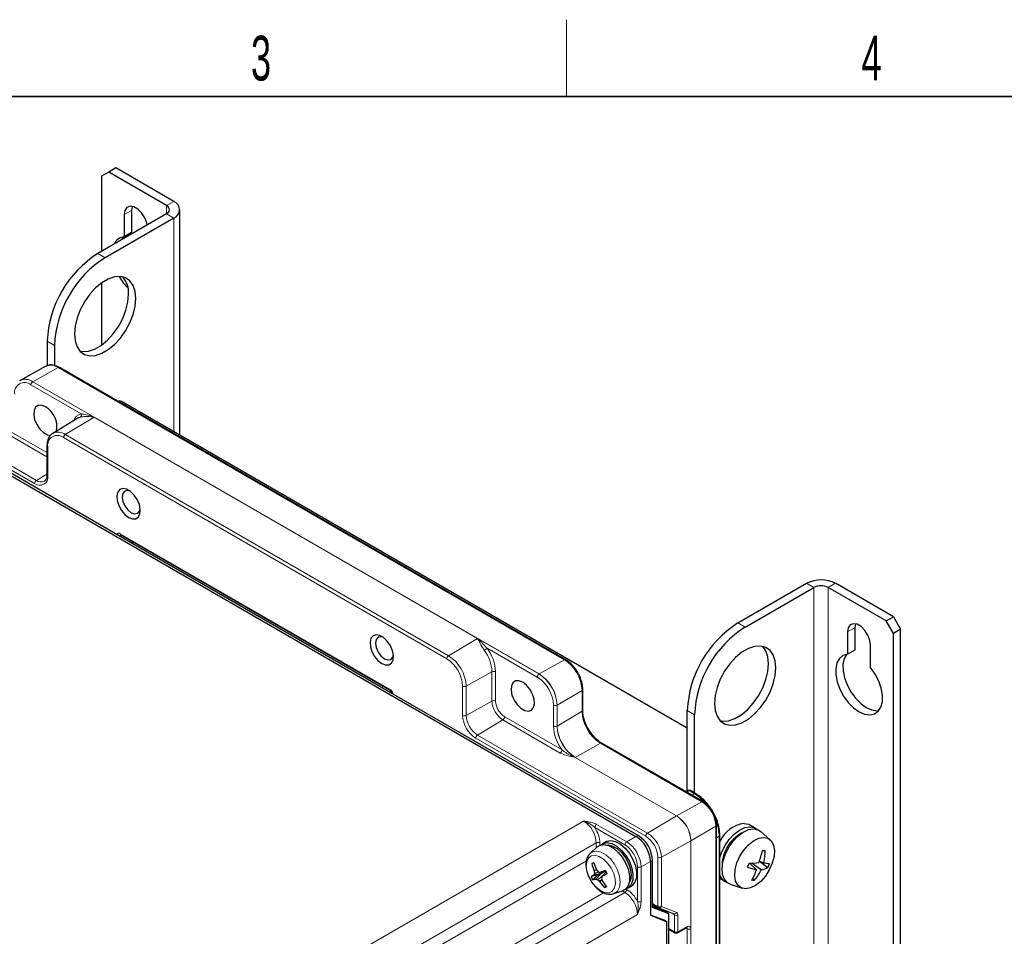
# Paper-space layout 'Blatt2' of a CAD drawing. Header units: millimetres. Extents: x 5 to 418, y 2 to 292.
# Tile 40 of 50: x 126 to 203, y 217 to 288. Entities that reach past the tile are written whole.
import ezdxf

# ---------------------------------------------------------------- set-up
doc = ezdxf.new("R2010")
doc.units = ezdxf.units.MM
doc.layers.add('SLD-0', color=7, linetype='Continuous')
doc.styles.add('SLDTEXTSTYLE0', font='TXT', dxfattribs={"width": 0.605})

psp = doc.layouts.new('Blatt2')

# ---------------------------------------------------------------- linework, layer by layer
at = {"color": 7, "linetype": 'Continuous', "lineweight": 25}
for p, q in [((133.437, 276.573), (132.871, 276.247)), ((134.003, 276.9), (133.437, 276.573)), ((137.963, 273.961), (133.437, 276.573)), ((138.528, 274.287), (134.003, 276.9)), ((132.871, 276.247), (132.871, 270.369)), ((135.267, 273.894), (135.219, 273.585)), ((135.219, 273.585), (135.219, 271.84)), ((138.997, 255.989), (138.997, 273.634)), ((137.963, 273.308), (132.589, 270.205)), ((138.528, 272.981), (133.154, 269.879)), ((134.653, 273.258), (134.653, 271.513)), ((134.573, 271.504), (134.428, 271.267)), ((135.219, 271.84), (134.653, 271.513)), ((132.871, 267.9), (132.871, 263.039)), ((128.629, 263.347), (128.629, 261.426)), ((129.194, 263.02), (129.194, 261.437)), ((128.516, 261.388), (126.512, 260.287)), ((169.175, 238.433), (129.577, 261.293)), ((114.262, 259.483), (174.674, 224.609)), ((135.134, 247.606), (114.939, 259.265)), ((178.692, 233.073), (134.427, 258.627)), ((131.017, 257.328), (129.057, 256.14)), ((128.61, 255.177), (128.61, 252.89)), ((134.386, 248.195), (155.481, 236.018)), ((154.65, 236.34), (135.134, 247.606)), ((135.353, 247.637), (135.217, 247.558)), ((182.652, 241.305), (188.026, 244.407)), ((194.814, 241.794), (190.288, 244.407)), ((183.217, 240.978), (188.591, 244.08)), ((194.248, 241.468), (189.723, 244.08)), ((191.836, 241.237), (191.788, 240.929)), ((194.248, 241.468), (194.814, 241.794)), ((194.814, 240.488), (194.248, 241.468)), ((194.814, 241.794), (195.38, 240.815)), ((191.222, 240.602), (191.222, 238.857)), ((191.788, 240.929), (191.788, 239.184)), ((195.38, 240.815), (194.814, 240.488)), ((194.814, 119.313), (194.814, 240.488)), ((195.38, 119.64), (195.38, 240.815)), ((193.032, 237.812), (193.032, 239.557)), ((191.788, 239.184), (191.222, 238.857)), ((174.845, 224.681), (154.65, 236.34)), ((155.499, 236.005), (155.499, 235.885)), ((170.513, 234.482), (170.513, 236.115)), ((178.692, 228.177), (178.692, 234.446)), ((179.258, 228.008), (179.258, 234.119)), ((179.923, 227.329), (172.004, 231.901)), ((178.735, 228.2), (178.569, 228.111)), ((179.358, 227.95), (178.93, 228.197)), ((180.979, 117.065), (180.979, 225.501)), ((184.021, 225.256), (183.569, 225.517)), ((185.175, 224.342), (184.437, 224.997)), ((172.318, 224.193), (172.035, 224.029)), ((181.234, 145.403), (181.234, 224.7)), ((171.65, 223.789), (171.111, 223.299)), ((171.091, 223.28), (171.111, 223.299)), ((175.805, 222.649), (175.805, 218.437)), ((175.977, 219.056), (175.977, 222.722)), ((184.331, 222.663), (184.685, 222.554)), ((184.34, 222.66), (185.003, 222.182)), ((171.385, 222.524), (171.227, 222.486)), ((171.587, 221.989), (171.406, 221.905)), ((171.782, 221.822), (171.427, 221.712)), ((172.329, 221.88), (171.881, 221.792)), ((172.252, 221.865), (171.943, 221.7)), ((172.348, 221.844), (172.041, 221.489)), ((183.569, 222.511), (184.093, 221.991)), ((183.76, 222.518), (184.484, 221.986)), ((171.676, 221.585), (171.164, 221.463)), ((171.676, 221.585), (171.295, 221.214)), ((171.943, 221.7), (171.386, 221.58)), ((171.943, 221.7), (171.546, 221.276)), ((171.676, 221.585), (171.943, 221.7)), ((172.178, 221.647), (171.686, 221.219)), ((172.013, 221.199), (171.838, 221.085)), ((181.234, 221.323), (181.622, 221.099)), ((183.809, 221.306), (183.961, 221.191)), ((172.327, 220.723), (172.213, 220.611)), ((172.941, 220.13), (173.634, 220.352)), ((174.035, 220.565), (174.318, 220.729)), ((182.054, 220.869), (182.99, 220.558)), ((172.998, 220.152), (172.941, 220.13)), ((175.977, 219.301), (176.431, 219.039)), ((176.947, 218.73), (175.977, 219.114)), ((177.249, 218.557), (175.977, 219.056)), ((176.458, 219.026), (177.65, 218.555)), ((177.249, 218.557), (176.965, 218.722)), ((175.805, 218.484), (176.825, 218.084)), ((175.805, 218.437), (177.1, 217.925)), ((177.1, 217.925), (176.825, 218.084)), ((177.249, 211.414), (177.249, 218.557)), ((177.1, 114.943), (177.1, 217.925)), ((177.249, 217.324), (177.729, 217.057)), ((177.924, 217.057), (178.64, 217.457))]:
    psp.add_line(p, q, dxfattribs=at)
at = {"color": 7, "linetype": 'Continuous', "lineweight": 18}
for p, q in [((137.963, 273.961), (138.528, 274.287)), ((135.219, 273.585), (134.653, 273.258)), ((137.963, 273.961), (137.963, 273.308)), ((137.963, 273.308), (138.528, 272.981)), ((138.528, 272.981), (138.528, 256.259)), ((132.589, 270.205), (133.154, 269.879)), ((129.194, 263.02), (128.629, 263.347)), ((129.48, 261.284), (127.5, 260.181)), ((169.078, 238.425), (129.48, 261.284)), ((127.639, 252.214), (114.345, 259.888)), ((114.484, 260.132), (127.778, 252.458)), ((131.278, 257.67), (127.356, 259.935)), ((132.303, 257.403), (127.495, 260.178)), ((127.5, 260.181), (167.098, 237.322)), ((132.303, 257.403), (130.041, 256.051)), ((162.285, 240.095), (132.303, 257.403)), ((125.415, 256.477), (128.61, 254.633)), ((128.61, 254.309), (125.276, 256.234)), ((159.883, 238.499), (129.902, 255.807)), ((130.041, 256.051), (160.022, 238.743)), ((128.668, 255.095), (128.668, 252.809)), ((128.61, 252.955), (127.778, 252.458)), ((134.438, 248.166), (134.338, 248.12)), ((134.338, 248.12), (134.338, 248.066)), ((134.345, 248.287), (155.44, 236.109)), ((135.021, 247.671), (135.158, 247.75)), ((135.412, 247.603), (135.276, 247.525)), ((188.591, 244.08), (188.026, 244.407)), ((189.723, 244.08), (190.288, 244.407)), ((188.591, 244.08), (188.591, 121.599)), ((189.723, 121.599), (189.723, 244.08)), ((182.652, 241.305), (183.217, 240.978)), ((191.788, 240.929), (191.222, 240.602)), ((162.285, 240.095), (160.022, 238.743)), ((167.093, 237.319), (162.285, 240.095)), ((166.954, 237.075), (163.032, 239.34)), ((167.098, 237.322), (169.078, 238.425)), ((163.416, 237.488), (161.397, 236.362)), ((163.416, 235.201), (163.416, 237.488)), ((163.696, 237.486), (163.696, 235.2)), ((154.792, 236.258), (154.928, 236.337)), ((155.211, 236.174), (155.075, 236.095)), ((155.44, 235.884), (155.44, 236.041)), ((161.116, 234.077), (161.116, 236.363)), ((161.397, 236.362), (161.397, 234.075)), ((170.457, 236.035), (168.512, 234.872)), ((170.457, 234.402), (170.457, 236.035)), ((163.416, 235.201), (161.397, 234.075)), ((168.227, 233.238), (168.227, 234.871)), ((168.507, 233.236), (168.507, 234.869)), ((168.512, 234.872), (168.512, 233.239)), ((168.512, 233.239), (170.457, 234.402)), ((179.258, 234.119), (178.692, 234.446)), ((164.269, 233.723), (162.285, 232.537)), ((168.756, 231.133), (164.269, 233.723)), ((164.408, 233.967), (168.895, 231.377)), ((175.439, 224.62), (162.146, 232.294)), ((162.285, 232.537), (175.578, 224.863)), ((171.906, 231.893), (169.926, 230.79)), ((179.826, 227.321), (171.906, 231.893)), ((177.841, 226.215), (169.921, 230.787)), ((169.926, 230.79), (177.846, 226.218)), ((178.832, 228.189), (178.626, 228.078)), ((179.26, 227.942), (178.832, 228.189)), ((177.846, 226.218), (179.826, 227.321)), ((179.058, 227.829), (179.26, 227.942)), ((139.782, 208.021), (170.58, 225.811)), ((175.578, 224.863), (177.841, 226.215)), ((173.812, 223.948), (171.462, 225.305)), ((171.6, 225.549), (173.951, 224.192)), ((180.923, 225.421), (178.977, 224.258)), ((180.923, 116.985), (180.923, 225.421)), ((173.951, 224.192), (174.674, 224.609)), ((174.696, 224.595), (174.845, 224.681)), ((178.972, 224.255), (176.67, 222.972)), ((178.972, 115.819), (178.972, 224.255)), ((178.977, 224.258), (178.977, 115.822)), ((181.178, 224.62), (180.979, 224.5)), ((181.178, 145.323), (181.178, 224.62)), ((171.57, 224.097), (141.333, 206.631)), ((171.57, 223.716), (171.57, 224.097)), ((171.85, 224.096), (171.85, 223.915)), ((142.15, 206.159), (170.8, 222.699)), ((175.805, 222.649), (175.082, 222.233)), ((175.805, 222.623), (175.977, 222.722)), ((176.39, 219.13), (176.39, 222.973)), ((176.67, 222.972), (176.67, 219.129)), ((174.802, 219.519), (174.802, 222.234)), ((175.082, 222.233), (175.082, 219.518)), ((173.81, 220.217), (173.597, 220.34)), ((173.885, 220.497), (173.949, 220.461)), ((143.615, 202.803), (173.81, 220.217)), ((172.141, 220.207), (143.615, 203.739)), ((175.977, 219.369), (176.39, 219.13)), ((176.519, 218.985), (175.977, 219.202)), ((176.965, 218.722), (175.977, 219.112)), ((176.519, 218.985), (176.527, 218.998)), ((176.519, 218.985), (176.539, 218.994)), ((176.519, 218.899), (176.519, 218.985)), ((176.67, 219.129), (177.862, 218.658)), ((176.794, 218.893), (176.794, 218.791)), ((174.8, 218.503), (143.987, 200.732)), ((177.685, 218.467), (177.275, 218.703)), ((177.685, 217.15), (177.685, 218.467)), ((177.965, 218.465), (177.965, 217.149)), ((177.249, 217.393), (177.685, 217.15)), ((177.965, 217.149), (178.682, 217.549)), ((178.692, 217.383), (178.598, 217.433)), ((178.692, 212.508), (178.692, 217.383)), ((178.97, 217.383), (178.97, 212.508))]:
    psp.add_line(p, q, dxfattribs=at)
at = {"color": 7, "linetype": 'Continuous', "lineweight": 25, "flags": 128}
for points in [[(136.445, 272.432), (136.409, 272.602), (136.252, 273.007), (136.011, 273.38), (135.716, 273.674), (135.401, 273.856), (135.106, 273.902), (134.865, 273.808), (134.708, 273.584), (134.653, 273.258)], [(135.558, 266.694), (135.506, 267.241), (135.351, 267.703), (135.099, 268.061), (134.763, 268.298), (134.356, 268.404), (133.897, 268.375), (133.406, 268.212), (132.903, 267.922), (132.411, 267.518), (131.952, 267.017), (131.546, 266.441), (131.209, 265.815), (130.958, 265.168), (130.803, 264.526), (130.75, 263.918), (130.803, 263.371), (130.958, 262.909), (131.209, 262.552), (131.546, 262.314), (131.952, 262.208), (132.411, 262.237), (132.903, 262.4), (133.406, 262.69), (133.897, 263.095), (134.356, 263.596), (134.763, 264.172), (135.099, 264.797), (135.351, 265.445), (135.506, 266.087), (135.558, 266.694)], [(131.195, 262.566), (131.386, 262.535), (131.846, 262.564), (132.337, 262.727), (132.84, 263.017), (133.332, 263.421), (133.791, 263.922), (134.197, 264.498), (134.534, 265.124), (134.785, 265.771), (134.94, 266.413), (134.993, 267.021)], [(126.489, 260.274), (126.5, 260.28), (126.512, 260.287)], [(128.487, 258.22), (128.189, 258.335), (127.923, 258.322), (127.718, 258.184), (127.596, 257.934), (127.571, 257.6), (127.646, 257.218), (127.811, 256.83), (128.05, 256.478), (128.336, 256.199), (128.639, 256.024), (128.884, 255.972)], [(131.22, 257.41), (131.087, 257.365), (131.017, 257.328)], [(134.993, 249.566), (135.291, 249.451), (135.557, 249.464), (135.762, 249.603), (135.884, 249.852), (135.909, 250.186), (135.835, 250.568), (135.669, 250.956), (135.43, 251.308), (135.144, 251.587), (134.841, 251.762), (134.555, 251.814), (134.316, 251.737), (134.151, 251.54), (134.077, 251.244), (134.102, 250.881), (134.223, 250.491), (134.428, 250.116), (134.694, 249.796), (134.993, 249.566)], [(135.106, 251.616), (134.934, 251.66), (134.705, 251.616), (134.552, 251.439), (134.498, 251.158), (134.552, 250.815), (134.705, 250.461), (134.934, 250.152), (135.205, 249.933)], [(135.205, 249.933), (135.475, 249.839), (135.705, 249.884), (135.858, 250.06), (135.905, 250.231)], [(193.032, 239.557), (192.977, 239.946), (192.82, 240.351), (192.58, 240.723), (192.284, 241.018), (191.97, 241.2), (191.674, 241.246), (191.434, 241.152), (191.276, 240.928), (191.222, 240.602)], [(154.792, 238.136), (155.09, 238.021), (155.356, 238.034), (155.561, 238.173), (155.683, 238.423), (155.708, 238.757), (155.634, 239.138), (155.468, 239.526), (155.229, 239.879), (154.943, 240.157), (154.64, 240.332), (154.354, 240.384), (154.115, 240.307), (153.95, 240.11), (153.876, 239.814), (153.901, 239.452), (154.022, 239.061), (154.227, 238.686), (154.493, 238.366), (154.792, 238.136)], [(154.905, 240.186), (154.733, 240.231), (154.504, 240.186), (154.351, 240.01), (154.297, 239.728), (154.351, 239.385), (154.504, 239.031), (154.733, 238.722), (155.004, 238.504)], [(155.004, 238.504), (155.274, 238.41), (155.504, 238.454), (155.657, 238.631), (155.704, 238.802)], [(180.813, 235.017), (180.866, 234.471), (181.021, 234.008), (181.272, 233.651), (181.609, 233.414), (182.015, 233.307), (182.474, 233.336), (182.966, 233.499), (183.469, 233.789), (183.96, 234.194), (184.42, 234.695), (184.826, 235.271), (185.162, 235.896), (185.414, 236.544), (185.569, 237.186), (185.622, 237.793), (185.569, 238.34), (185.414, 238.802), (185.162, 239.16), (184.826, 239.397), (184.42, 239.504), (183.96, 239.475), (183.469, 239.311), (182.966, 239.021), (182.474, 238.617), (182.015, 238.116), (181.609, 237.54), (181.272, 236.914), (181.021, 236.267), (180.866, 235.625), (180.813, 235.017)], [(181.258, 233.665), (181.45, 233.634), (181.909, 233.663), (182.4, 233.826), (182.903, 234.116), (183.395, 234.52), (183.854, 235.022), (184.26, 235.597), (184.597, 236.223), (184.848, 236.871), (185.003, 237.512), (185.056, 238.12), (185.003, 238.667), (184.848, 239.129), (184.611, 239.472)], [(191.222, 238.857), (190.869, 238.761), (190.588, 238.536), (190.394, 238.195), (190.298, 237.756), (190.306, 237.246), (190.417, 236.693), (190.626, 236.127), (190.92, 235.583), (191.282, 235.089), (191.692, 234.675), (192.127, 234.364), (192.562, 234.173), (192.972, 234.113), (193.334, 234.189), (193.628, 234.394), (193.836, 234.719), (193.948, 235.144), (193.956, 235.645), (193.86, 236.193), (193.666, 236.759), (193.385, 237.309), (193.032, 237.812)], [(191.141, 238.848), (190.959, 238.521), (190.864, 238.083), (190.872, 237.573), (190.983, 237.019), (191.192, 236.454), (191.485, 235.909), (191.848, 235.416), (192.258, 235.002), (192.693, 234.69), (193.128, 234.499), (193.538, 234.44), (193.679, 234.452)], [(165.823, 236.667), (165.524, 236.782), (165.258, 236.769), (165.053, 236.63), (164.931, 236.381), (164.906, 236.047), (164.981, 235.665), (165.146, 235.277), (165.385, 234.925), (165.671, 234.646), (165.974, 234.471), (166.26, 234.419), (166.499, 234.496), (166.664, 234.693), (166.739, 234.989), (166.714, 235.352), (166.592, 235.742), (166.387, 236.117), (166.121, 236.437), (165.823, 236.667)], [(155.496, 235.852), (155.497, 235.859), (155.499, 235.885)], [(181.234, 222.955), (181.362, 223.335), (181.623, 223.873), (181.959, 224.368), (182.35, 224.788), (182.77, 225.107), (183.194, 225.304), (183.594, 225.368)], [(182.054, 220.869), (181.83, 220.984), (181.591, 221.253), (181.448, 221.633), (181.408, 222.099), (181.475, 222.623), (181.645, 223.171), (181.906, 223.71), (182.242, 224.205), (182.633, 224.625), (183.053, 224.944), (183.477, 225.141), (183.877, 225.205)], [(183.141, 225.63), (183.493, 225.556), (183.569, 225.517)], [(183.594, 225.368), (183.945, 225.295), (184.154, 225.16)], [(183.877, 225.205), (184.228, 225.131), (184.437, 224.997)], [(171.91, 223.936), (172.106, 224.065), (172.428, 224.123), (172.795, 224.045), (173.18, 223.838), (173.554, 223.517), (173.889, 223.105), (174.162, 222.634), (174.351, 222.137), (174.442, 221.652), (174.429, 221.216), (174.312, 220.859), (174.101, 220.609), (173.892, 220.503)], [(172.318, 224.193), (172.388, 224.228), (172.71, 224.286), (173.077, 224.209), (173.462, 224.002), (173.837, 223.68), (174.172, 223.269), (174.445, 222.797), (174.633, 222.3), (174.725, 221.816), (174.712, 221.379), (174.595, 221.022), (174.384, 220.772), (174.318, 220.729)], [(184.661, 224.533), (184.995, 224.46), (185.259, 224.255), (185.433, 223.932), (185.506, 223.513), (185.474, 223.027), (185.338, 222.506), (185.108, 221.987), (184.798, 221.505), (184.432, 221.092), (184.032, 220.776), (183.627, 220.58), (183.245, 220.516), (182.91, 220.589), (182.647, 220.794), (182.473, 221.117), (182.399, 221.536), (182.432, 222.022), (182.568, 222.542), (182.798, 223.062), (183.107, 223.544), (183.474, 223.957), (183.873, 224.273), (184.278, 224.469), (184.661, 224.533)], [(171.65, 223.789), (171.837, 223.91), (172.159, 223.968), (172.526, 223.89), (172.911, 223.683), (173.285, 223.362), (173.621, 222.95), (173.893, 222.479), (174.082, 221.982), (174.173, 221.497), (174.16, 221.06), (174.044, 220.704), (173.832, 220.454), (173.634, 220.352)], [(172.382, 223.936), (172.503, 223.94), (172.85, 223.858), (173.212, 223.651), (173.56, 223.333), (173.865, 222.932), (174.104, 222.479), (174.255, 222.012), (174.308, 221.567), (174.257, 221.182), (174.127, 220.912)]]:
    psp.add_lwpolyline(points, dxfattribs=at)
at = {"color": 7, "linetype": 'Continuous', "lineweight": 18, "flags": 128}
for points in [[(134.281, 248.099), (134.307, 248.107), (134.338, 248.12)], [(171.111, 223.299), (171.284, 223.411), (171.595, 223.464), (171.951, 223.38), (172.322, 223.168), (172.679, 222.842), (172.992, 222.431), (173.236, 221.967), (173.391, 221.488), (173.445, 221.033), (173.393, 220.639), (173.24, 220.337), (172.998, 220.152)], [(171.182, 223.084), (170.963, 222.912), (170.829, 222.629), (170.793, 222.259), (170.858, 221.837), (171.019, 221.398), (171.261, 220.983), (171.562, 220.628), (171.896, 220.365), (172.233, 220.217), (172.544, 220.197), (172.8, 220.307), (172.978, 220.537), (173.064, 220.867), (173.049, 221.268), (172.935, 221.703), (172.731, 222.135), (172.457, 222.524), (172.136, 222.836), (171.796, 223.044), (171.469, 223.129), (171.182, 223.084)]]:
    psp.add_lwpolyline(points, dxfattribs=at)
at = {"color": 7, "linetype": 'Continuous', "lineweight": 25}
for centre, radius, start, end in [((138.28, 273.634), 0.699, 290.78332, 69.21668), ((137.839, 273.634), 0.349, 290.78364, 69.21655), ((134.722, 270.586), 0.93, 94.2172, 157.59217), ((137.19, 262.977), 8.569, 122.47629, 177.5237), ((137.755, 262.65), 8.569, 122.47637, 177.52362), ((137.954, 270.512), 4.26, 209.56513, 225.26919), ((133.07, 267.137), 1.926, 356.5266, 39.91278), ((127.588, 256.656), 1.804, 349.39437, 60.09166), ((134.285, 258.348), 0.313, 62.92528, 111.05513), ((189.157, 242.223), 2.459, 62.60962, 117.39038), ((189.157, 242.989), 1.23, 62.60972, 117.39022), ((187.253, 234.076), 8.569, 122.47629, 177.5237), ((187.818, 233.749), 8.569, 122.47637, 177.52362), ((178.83, 228.024), 0.2, 60.00269, 118.26557), ((183.515, 223.113), 2.544, 98.43709, 153.67888), ((184.348, 222.296), 2.936, 118.3074, 181.69796), ((173.52, 222.61), 2.459, 2.60555, 57.39439), ((178.76, 224.653), 5.916, 339.27419, 348.7769), ((184.758, 230.401), 6.903, 268.37997, 270.13711), ((180.326, 223.445), 4.449, 348.45524, 0.69815), ((174.521, 215.03), 8.152, 112.68706, 113.8361), ((175.29, 223.423), 4.17, 192.97769, 201.34288), ((177.13, 224.382), 6.037, 197.65317, 203.40242), ((175.009, 222.2), 3.615, 184.68383, 187.76026), ((175.636, 225.657), 5.465, 222.2283, 224.29871), ((173.616, 227.766), 6.22, 252.29421, 253.8018), ((177.61, 207.265), 15.617, 109.90077, 111.52322), ((177.889, 224.733), 6.249, 206.45268, 209.03303), ((178.241, 224.198), 5.542, 338.89818, 342.26251), ((185.552, 227.89), 6.076, 249.37551, 256.10484), ((183.361, 231.072), 8.564, 271.06466, 276.24946), ((179.811, 223.363), 4.496, 331.14903, 342.23653), ((180.727, 223.89), 4.213, 320.14801, 333.13014), ((184.149, 223.659), 1.706, 281.33437, 300.054), ((185.805, 228.487), 6.038, 259.30206, 263.4018), ((181.044, 223.751), 4.259, 338.39091, 342.76984), ((172.598, 219.007), 2.844, 115.22569, 120.28645), ((174.994, 223.318), 4.256, 205.84814, 209.63703), ((171.066, 222.666), 1.47, 278.93398, 289.02099), ((173.508, 220.997), 2.201, 161.03098, 164.64518), ((172.52, 223.482), 2.412, 246.16873, 249.77409), ((174.324, 224.03), 3.854, 226.82484, 229.83498), ((175.212, 223.374), 4.078, 214.15961, 222.65099), ((179.072, 218.587), 7.606, 157.57456, 158.72547), ((177.053, 222.271), 5.153, 190.32486, 192.40909), ((176.882, 224.214), 5.74, 212.10773, 218.05445), ((168.773, 227.91), 7.205, 296.9695, 300.46072), ((182.076, 221.875), 0.896, 200.05828, 250.10003), ((183.892, 224.103), 2.913, 267.1765, 271.34058), ((170.774, 224.164), 3.833, 292.04174, 294.48592), ((176.531, 219.212), 0.2, 240.00269, 248.45302), ((177.826, 217.232), 0.2, 240.87645, 299.15392)]:
    psp.add_arc(centre, radius, start, end, dxfattribs=at)
at = {"color": 7, "linetype": 'Continuous', "lineweight": 18}
for centre, radius, start, end in [((128.906, 260.481), 0.987, 54.47366, 113.27158), ((129.536, 261.203), 0.099, 65.36294, 124.60051), ((126.919, 259.428), 0.946, 52.45387, 118.96263), ((126.912, 259.358), 1.012, 54.47385, 113.27138), ((126.859, 259.326), 0.786, 50.79661, 189.21398), ((127.664, 259.921), 0.308, 123.2301, 177.34804), ((127.61, 259.985), 0.225, 119.27099, 120.72364), ((131.484, 256.874), 0.822, 104.4801, 161.19182), ((131.095, 257.575), 0.207, 307.31206, 27.54415), ((129.42, 255.217), 0.762, 50.79659, 189.2139), ((129.476, 255.286), 0.95, 53.54921, 116.71553), ((130.209, 255.793), 0.308, 123.23001, 177.34812), ((128.706, 255.184), 0.0961, 184.11011, 247.19607), ((128.041, 252.707), 0.636, 230.79682, 9.21383), ((128.706, 252.897), 0.0961, 184.13435, 247.18627), ((127.947, 252.2), 0.308, 123.23001, 177.34812), ((128.141, 252.932), 0.598, 232.58821, 297.53838), ((134.441, 248.275), 0.0965, 172.95074, 235.73568), ((160.191, 238.485), 0.308, 123.23001, 177.34812), ((158.412, 236.226), 2.988, 2.60554, 57.39446), ((162.256, 240.129), 1.107, 300.16132, 314.50818), ((160.407, 237.359), 3.012, 2.45084, 37.01339), ((160.385, 237.344), 3.314, 2.4508, 37.01341), ((158.439, 236.241), 2.68, 2.60555, 57.39454), ((169.134, 238.343), 0.099, 65.3289, 124.60441), ((167.462, 235.899), 2.998, 2.60556, 57.39449), ((163.555, 237.212), 0.308, 62.6566, 116.76622), ((167.262, 237.061), 0.308, 123.2301, 177.34804), ((167.208, 237.126), 0.225, 119.27099, 120.72364), ((165.437, 234.73), 3.074, 2.60555, 57.3945), ((165.442, 234.733), 3.074, 2.60555, 57.3945), ((165.463, 234.745), 2.766, 2.60548, 57.39463), ((155.535, 236.097), 0.0965, 172.94725, 235.63901), ((155.428, 235.886), 0.0712, 333.81297, 359.60433), ((161.258, 236.637), 0.308, 242.65638, 296.76632), ((170.415, 236.125), 0.099, 295.38616, 354.66781), ((163.555, 234.926), 0.308, 62.6566, 116.76622), ((165.269, 235.286), 1.855, 182.60548, 237.39464), ((165.242, 235.27), 1.547, 182.60573, 237.39437), ((168.368, 235.145), 0.308, 242.65665, 296.7658), ((168.409, 235.046), 0.202, 299.18858, 300.80604), ((170.415, 234.491), 0.0988, 295.34919, 355.10134), ((173.603, 234.545), 3.149, 182.60556, 237.39448), ((163.351, 234.179), 2.237, 182.60558, 237.39446), ((161.258, 234.351), 0.308, 242.65638, 296.76632), ((163.325, 234.163), 1.93, 182.60549, 237.39467), ((164.101, 233.981), 0.308, 303.22953, 357.34749), ((171.549, 233.38), 3.326, 182.45329, 217.04592), ((168.368, 233.512), 0.308, 242.65665, 296.7658), ((168.409, 233.413), 0.202, 299.18858, 300.80604), ((171.578, 233.376), 3.074, 182.60537, 237.39468), ((171.583, 233.379), 3.074, 182.60537, 237.39468), ((162.453, 232.28), 0.308, 123.23001, 177.34812), ((171.962, 231.811), 0.099, 65.36294, 124.60051), ((168.587, 231.391), 0.308, 303.22953, 357.34749), ((170.036, 230.594), 0.225, 119.27099, 120.72364), ((178.774, 228.109), 0.0988, 53.60243, 112.96696), ((178.889, 228.107), 0.099, 65.36275, 124.60063), ((179.316, 227.86), 0.099, 65.37514, 124.60057), ((177.455, 224.95), 3.494, 40.80573, 58.89801), ((179.882, 227.239), 0.099, 65.32533, 124.60471), ((178.541, 225.313), 2.384, 2.60547, 57.39446), ((177.956, 226.022), 0.225, 119.27099, 120.72364), ((176.516, 224.144), 2.459, 2.60554, 57.3944), ((176.521, 224.147), 2.459, 2.60554, 57.3944), ((177.679, 224.552), 3.5, 1.11385, 19.39422), ((171.769, 225.291), 0.308, 123.24226, 177.34568), ((180.88, 225.511), 0.099, 295.38707, 354.66899), ((171.709, 223.822), 0.308, 62.65648, 116.76597), ((174.12, 223.934), 0.308, 123.24226, 177.34568), ((175.747, 224.605), 0.308, 123.23001, 177.34812), ((174.326, 222.879), 2.066, 2.6054, 57.3946), ((174.3, 222.864), 2.373, 2.60548, 57.3944), ((178.874, 224.432), 0.202, 299.18858, 300.80604), ((181.136, 224.709), 0.099, 295.39071, 354.62151), ((176.531, 223.247), 0.308, 242.65618, 296.76676), ((174.944, 222.508), 0.308, 242.65825, 296.74814), ((173.641, 220.475), 0.308, 303.23031, 357.34684), ((174.944, 219.793), 0.308, 242.65825, 296.74814), ((176.488, 219.119), 0.0988, 173.77342, 234.913), ((176.531, 219.404), 0.308, 242.65618, 296.76676), ((176.507, 219.195), 0.176, 253.79501, 337.93691), ((177.699, 218.724), 0.176, 253.79973, 337.93121), ((177.826, 218.74), 0.308, 242.65657, 296.76588), ((178.588, 217.536), 0.0949, 303.64922, 7.60702), ((178.831, 217.659), 0.309, 243.28183, 296.71842), ((177.785, 217.141), 0.101, 174.71758, 235.97128), ((177.826, 217.424), 0.308, 242.65657, 296.76588), ((177.871, 217.136), 0.095, 303.68224, 7.574)]:
    psp.add_arc(centre, radius, start, end, dxfattribs=at)
for centre, major_axis, ratio, start_param, end_param in [((134.346, 247.959), (-0.201, 0.347), 0.575802, 5.499237, 6.75272), ((134.487, 248.041), (-0.116, 0.165), 0.569649, 6.163173, 7.016731), ((155.439, 235.783), (-0.2, 0.346), 0.578965, 4.243016, 5.496499), ((170.577, 224.667), (-0.7, 1.213), 0.580517, 3.927258, 5.497744), ((170.719, 224.748), (-0.8, 1.386), 0.577561, 3.927233, 4.781729), ((173.953, 222.887), (-0.8, 1.386), 0.574942, 3.92724, 5.497717), ((173.812, 222.805), (-0.7, 1.212), 0.577566, 3.927229, 5.497706), ((173.948, 219.154), (-0.8, 1.386), 0.577562, 4.643145, 5.497703), ((173.807, 219.072), (-0.7, 1.212), 0.580533, 3.927182, 5.497665), ((177.538, 218.388), (0.105, 0.17), 0.597161, 5.516415, 6.38908), ((177.677, 218.305), (0.205, 0.343), 0.587369, 5.506743, 6.379407), ((178.543, 217.305), (0.111, 0.167), 0.59509, 5.535925, 6.3331), ((178.682, 217.222), (0.206, 0.343), 0.587008, 5.507348, 7.07784)]:
    psp.add_ellipse(centre, major_axis=major_axis, ratio=ratio, start_param=start_param, end_param=end_param, dxfattribs=at)
at = {"color": 7, "linetype": 'Continuous', "lineweight": 25}
psp.add_ellipse((174.673, 223.302), major_axis=(-0.8, 1.386), ratio=0.577566, start_param=3.927229, end_param=5.497706, dxfattribs=at)
for points, knots in [([(129.577, 261.293), (129.512, 261.327), (129.322, 261.428), (129.022, 261.498), (128.728, 261.491), (128.589, 261.41), (128.538, 261.38)], [0, 0, 0, 0, 0.1808687, 0.5253385, 0.8273804, 1, 1, 1, 1]), ([(129.055, 256.123), (129.026, 256.109), (128.902, 256.053), (128.754, 255.842), (128.63, 255.537), (128.616, 255.294), (128.61, 255.177)], [0, 0, 0, 0, 0.093443, 0.402074, 0.712587, 1, 1, 1, 1]), ([(128.61, 252.89), (128.608, 252.84), (128.602, 252.694), (128.533, 252.517), (128.471, 252.419), (128.417, 252.404), (128.415, 252.403)], [0, 0, 0, 0, 0.202329, 0.589888, 0.982734, 1, 1, 1, 1]), ([(134.361, 248.207), (134.361, 248.207), (134.362, 248.207), (134.378, 248.199), (134.386, 248.195)], [0, 0, 0, 0, 0.511659, 1, 1, 1, 1]), ([(170.166, 237.347), (170.104, 237.459), (169.961, 237.717), (169.666, 238.062), (169.389, 238.303), (169.221, 238.405), (169.175, 238.433)], [0, 0, 0, 0, 0.24376, 0.560844, 0.879596, 1, 1, 1, 1]), ([(170.513, 236.115), (170.511, 236.191), (170.503, 236.41), (170.414, 236.794), (170.292, 237.141), (170.185, 237.315), (170.166, 237.347)], [0, 0, 0, 0, 0.192588, 0.555152, 0.917004, 1, 1, 1, 1]), ([(155.481, 236.018), (155.493, 236.01), (155.518, 235.993), (155.565, 235.945), (155.609, 235.881), (155.642, 235.814), (155.651, 235.776), (155.654, 235.76)], [0, 0, 0, 0, 0.190866, 0.391852, 0.611109, 0.840856, 1, 1, 1, 1]), ([(170.983, 232.978), (170.953, 233.024), (170.831, 233.212), (170.679, 233.578), (170.548, 234.03), (170.515, 234.328), (170.514, 234.468), (170.513, 234.482)], [0, 0, 0, 0, 0.095969, 0.393382, 0.689911, 0.968781, 1, 1, 1, 1]), ([(172.004, 231.901), (171.944, 231.938), (171.769, 232.047), (171.479, 232.302), (171.188, 232.634), (171.042, 232.879), (170.983, 232.978)], [0, 0, 0, 0, 0.16158, 0.473389, 0.786959, 1, 1, 1, 1]), ([(180.705, 226.514), (180.699, 226.527), (180.608, 226.714), (180.367, 227.045), (179.995, 227.475), (179.648, 227.771), (179.432, 227.905), (179.358, 227.95)], [0, 0, 0, 0, 0.020113, 0.297469, 0.575262, 0.854031, 1, 1, 1, 1]), ([(180.979, 225.501), (180.976, 225.57), (180.968, 225.767), (180.882, 226.114), (180.701, 226.52), (180.448, 226.888), (180.18, 227.163), (179.997, 227.281), (179.923, 227.329)], [0, 0, 0, 0, 0.102289, 0.294078, 0.485453, 0.676763, 0.869058, 1, 1, 1, 1]), ([(181.234, 224.7), (181.232, 224.788), (181.224, 225.042), (181.139, 225.491), (180.966, 226.02), (180.79, 226.354), (180.705, 226.514)], [0, 0, 0, 0, 0.153298, 0.442949, 0.732201, 1, 1, 1, 1]), ([(171.091, 223.263), (171.037, 223.208), (170.905, 223.075), (170.796, 222.777), (170.748, 222.403), (170.798, 221.978), (170.916, 221.575), (171.047, 221.337), (171.1, 221.241)], [0, 0, 0, 0, 0.118917, 0.289935, 0.471988, 0.666481, 0.865218, 1, 1, 1, 1]), ([(171.1, 221.241), (171.123, 221.194), (171.217, 221.004), (171.455, 220.708), (171.794, 220.388), (172.161, 220.173), (172.522, 220.078), (172.826, 220.079), (172.984, 220.156), (173.044, 220.185)], [0, 0, 0, 0, 0.056506, 0.233359, 0.412163, 0.59493, 0.757349, 0.908748, 1, 1, 1, 1]), ([(178.64, 217.457), (178.651, 217.461), (178.668, 217.469), (178.668, 217.469), (178.668, 217.469)], [0, 0, 0, 0, 0.566723, 1, 1, 1, 1])]:
    psp.add_open_spline(points, degree=3, knots=knots, dxfattribs=at)
at = {"color": 7, "linetype": 'Continuous', "lineweight": 18}
for points, knots in [([(132.303, 257.403), (132.301, 257.403), (132.212, 257.421), (131.928, 257.464), (131.528, 257.466), (131.303, 257.425), (131.22, 257.41)], [0, 0, 0, 0, 0.004418, 0.222024, 0.712057, 1, 1, 1, 1]), ([(131.278, 257.67), (131.365, 257.655), (131.603, 257.612), (131.962, 257.521), (132.221, 257.433), (132.302, 257.403), (132.303, 257.403)], [0, 0, 0, 0, 0.2818633, 0.7755338, 0.9953854, 1, 1, 1, 1]), ([(162.285, 240.095), (162.286, 240.094), (162.338, 240.047), (162.507, 239.888), (162.742, 239.637), (162.954, 239.419), (163.032, 239.34)], [0, 0, 0, 0, 0.004615, 0.224465, 0.718137, 1, 1, 1, 1]), ([(162.812, 239.172), (162.747, 239.273), (162.572, 239.545), (162.422, 239.861), (162.317, 240.041), (162.285, 240.094), (162.285, 240.095)], [0, 0, 0, 0, 0.287943, 0.777976, 0.995582, 1, 1, 1, 1]), ([(169.921, 230.787), (169.92, 230.787), (169.677, 230.836), (169.251, 230.913), (168.901, 231.068), (168.756, 231.133)], [0, 0, 0, 0, 0.004056, 0.584984, 1, 1, 1, 1]), ([(168.895, 231.377), (169.02, 231.28), (169.334, 231.035), (169.702, 230.869), (169.92, 230.787), (169.921, 230.787)], [0, 0, 0, 0, 0.395188, 0.995591, 1, 1, 1, 1]), ([(170.58, 225.811), (170.581, 225.811), (170.613, 225.807), (170.736, 225.789), (170.981, 225.749), (171.309, 225.683), (171.506, 225.592), (171.6, 225.549)], [0, 0, 0, 0, 0.003868, 0.085539, 0.338723, 0.680139, 1, 1, 1, 1]), ([(171.462, 225.305), (171.384, 225.369), (171.216, 225.509), (170.94, 225.664), (170.726, 225.759), (170.615, 225.799), (170.586, 225.809), (170.581, 225.811), (170.58, 225.811)], [0, 0, 0, 0, 0.29266, 0.638062, 0.907733, 0.985222, 0.995636, 1, 1, 1, 1]), ([(174.8, 218.503), (174.8, 218.504), (174.801, 218.509), (174.807, 218.539), (174.827, 218.656), (174.852, 218.889), (174.856, 219.205), (174.819, 219.42), (174.802, 219.519)], [0, 0, 0, 0, 0.0043695, 0.0147681, 0.0922212, 0.3618108, 0.7072713, 1, 1, 1, 1]), ([(175.082, 219.518), (175.073, 219.414), (175.053, 219.199), (174.946, 218.881), (174.858, 218.649), (174.812, 218.533), (174.8, 218.504), (174.8, 218.503)], [0, 0, 0, 0, 0.3199248, 0.6613921, 0.9145004, 0.996129, 1, 1, 1, 1])]:
    psp.add_open_spline(points, degree=3, knots=knots, dxfattribs=at)
at = {"layer": 'SLD-0', "lineweight": 18}
psp.add_line((169.25, 282.5), (169.25, 288.5), dxfattribs=at)
at = {"layer": 'SLD-0', "lineweight": 35}
psp.add_line((408, 282.5), (26, 282.5), dxfattribs=at)

# ---------------------------------------------------------------- texts
at = {"layer": 'SLD-0', "char_height": 3.5, "attachment_point": 2, "style": 'SLDTEXTSTYLE0'}
for s, insert in [('3', (145.353, 287.243)), ('4', (193.103, 287.243))]:
    psp.add_mtext(s, dxfattribs=dict(at, insert=insert))

doc.saveas('drawing.dxf')
